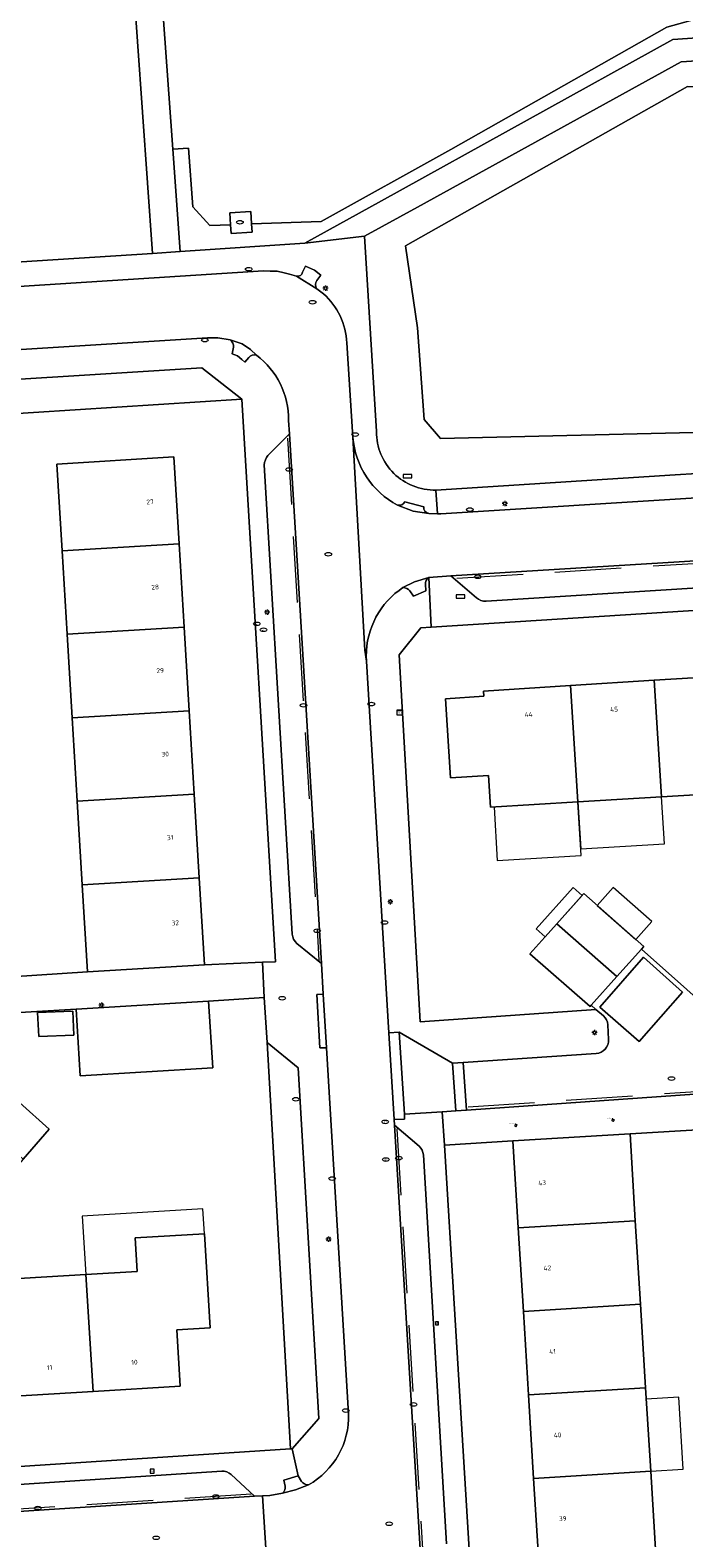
# Model space of a CAD drawing. Header units: metres. Extents: x 162098 to 162858, y 502351 to 503184.
# Tile 82 of 94: x 162497 to 162546, y 502991 to 503105. Entities that reach past the tile are written whole.
import ezdxf
from ezdxf.enums import TextEntityAlignment as Align

# ---------------------------------------------------------------- set-up
doc = ezdxf.new("R2010")
doc.units = ezdxf.units.M
doc.linetypes.add('RI-HWA-SO', pattern=[7.4, 5, -2.4])
for name, color, linetype, lineweight, true_color in [('B-PV-GR-BEPLANTING_CULTUUR_BOSPLANTSOEN-GV', 7, 'Continuous', 13, 0x99cc00), ('B-PV-GR-BEPLANTING_CULTUUR_HEESTERS-GV', 7, 'Continuous', 13, 0x99cc00), ('B-PV-GR-BOOM-S', 7, 'Continuous', 13, 0x4c9900), ('B-PV-RI-HWA_GOOT_MOLGOOT-G', 150, 'RI-HWA-SO', 18, 0x007fff)]:
    doc.layers.add(name, color=color, linetype=linetype, lineweight=lineweight, true_color=true_color)
for name, color, linetype, lineweight in [('B-PV-IE-MEUBILAIR-S', 252, 'Continuous', 13), ('B-PV-OG-BEBOUWING-GV', 7, 'Continuous', 18), ('B-PV-OG-BEBOUWING-T18', 7, 'Continuous', 18), ('B-PV-OG-BEBOUWING_LUIFEL-GV', 7, 'Continuous', 18), ('B-PV-OG-TERREIN_BEGROEID-GV', 7, 'Continuous', 13), ('B-PV-OG-TERREIN_ERF-GV', 252, 'Continuous', 13), ('B-PV-VH-OPENVERHARDING_BETONELEMENT-GV', 252, 'Continuous', 13), ('B-PV-VH-OPENVERHARDING_BETONSTRAATSTEEN-GV', 252, 'Continuous', 13), ('B-PV-VH-OPENVERHARDING_TEGEL-GV', 252, 'Continuous', 13)]:
    doc.layers.add(name, color=color, linetype=linetype, lineweight=lineweight)
doc.styles.add('NLCS-ISO', font='NLCS-ISO.ttf')
doc.styles.add('NLCS-ISO-M200-T18', font='NLCS-ISO.ttf', dxfattribs={"height": 1.8})

# ---------------------------------------------------------------- blocks, each defined once
blk = doc.blocks.new('SIE-MEUBILAIR_BORD_STRAATNAAM-SO')
blk.add_lwpolyline([(-1.625, -0.625), (1.625, -0.625), (1.625, 0.625), (-1.625, 0.625)], close=True)
blk = doc.blocks.new('SIE-MEUBILAIR_BORD_VERKEER-SO')
blk.add_lwpolyline([(-0.5625, -0.5625), (0.5625, -0.5625), (0.5625, 0.5625), (-0.5625, 0.5625)], close=True)
at = {"style": 'NLCS-ISO'}
blk.add_text('vb', height=0.75, dxfattribs=at).set_placement((0, 0), align=Align.MIDDLE_CENTER)
blk = doc.blocks.new('SIE-MEUBILAIR_BORD_WEGWIJZER-SO')
blk.add_lwpolyline([(-0.75, -0.75), (0.75, -0.75), (0.75, 0.75), (-0.75, 0.75)], close=True)
at = {"style": 'NLCS-ISO'}
blk.add_text('ww', height=0.75, dxfattribs=at).set_placement((0, 0.125), align=Align.MIDDLE_CENTER)
blk = doc.blocks.new('SIE-MEUBILAIR_KAST_TELECOM-SO')
for points in [[(-1, 1), (1, 1), (1, 0.84), (-1, 0.84)], [(-1, 0.76), (1, 0.76), (1, -1), (-1, -1)]]:
    blk.add_lwpolyline(points, close=True)
at = {"style": 'NLCS-ISO'}
blk.add_text('tele', height=0.75, dxfattribs=at).set_placement((0, 0), align=Align.MIDDLE_CENTER)
blk = doc.blocks.new('SIE-MEUBILAIR_PAAL_LICHTMAST-SO')
for points in [[(-0.62, 0), (-1, 0)], [(-0.71, 0.71), (-0.44, 0.44)], [(0, 1), (0, 0.62)], [(0.44, 0.44), (0.71, 0.71)], [(1, 0), (0.62, 0)], [(-0.71, -0.71), (-0.44, -0.44)], [(0, -0.62), (0, -1)], [(0.44, -0.44), (0.71, -0.71)]]:
    blk.add_lwpolyline(points)
blk.add_circle((0, 0), 0.5)
blk = doc.blocks.new('SIE-MEUBILAIR_PUT_BRANDKRAAN-SO')
blk.add_ellipse((0, 0), major_axis=(1.25, 0), ratio=0.54)
blk = doc.blocks.new('SIE-MEUBILAIR_PUT_WATERLEIDINGPUT-SO')
blk.add_ellipse((0, 0), major_axis=(1.25, 0), ratio=0.54)
at = {"style": 'NLCS-ISO'}
blk.add_text('wl', height=0.75, dxfattribs=at).set_placement((-0.14, 0), align=Align.MIDDLE_CENTER)
blk = doc.blocks.new('SIE-MEUBILAIR_PUT_RIOOLPUT-SO')
blk.add_ellipse((0, 0), major_axis=(1.25, 0), ratio=0.54)
blk = doc.blocks.new('SIE-MEUBILAIR_PUT_KOLK-SO')
blk.add_ellipse((0, 0), major_axis=(1.25, 0), ratio=0.54)
blk = doc.blocks.new('SIE-MEUBILAIR_PUT_DRAINAGEPUT-SO')
blk.add_ellipse((0, 0), major_axis=(1.25, 0), ratio=0.54)
at = {"style": 'NLCS-ISO'}
blk.add_text('dr', height=0.75, dxfattribs=at).set_placement((0.03, 0), align=Align.MIDDLE_CENTER)
blk = doc.blocks.new('SGR-BOOM_GBKN-SO')
for centre, start, end in [((-0.25, -0.1), 67.1244, 157.1244), ((-0.1, 0.25), 157.1244, 247.1244), ((-0.1, 0.25), 337.1244, 157.1244), ((0.25, 0.1), 247.1244, 337.1244), ((-0.25, -0.1), 157.1244, 337.1244), ((0.1, -0.25), 157.1244, 337.1244), ((0.1, -0.25), 337.1244, 67.1244)]:
    blk.add_arc(centre, 0.188, start, end)
at = {"extrusion": (0, 0, -1)}
blk.add_arc((-0.25, 0.1), 0.188, 22.8756, 202.8756, dxfattribs=at)
at = {"style": 'NLCS-ISO'}
blk.add_attdef('SOORT', text='', height=0.35, dxfattribs=at).set_placement((0, 0.75), align=Align.MIDDLE_RIGHT)

msp = doc.modelspace()

# ---------------------------------------------------------------- linework, layer by layer
at = {"layer": 'B-PV-GR-BEPLANTING_CULTUUR_BOSPLANTSOEN-GV'}
for points in [[(162505.873, 503116.211), (162507.356, 503095.703), (162508.543, 503095.78), (162508.869, 503091.36), (162510.138, 503089.947), (162511.7, 503090.005), (162511.64, 503090.911), (162513.217, 503091.015), (162513.28, 503090.064), (162518.504, 503090.259), (162528.277, 503095.684), (162544.521, 503104.88), (162551.476, 503106.808), (162550.405, 503119.153)], [(162553.94, 503074.541), (162554.829, 503075.793), (162552.281, 503097.851), (162550.338, 503100.312), (162546.082, 503100.409), (162524.857, 503088.427), (162525.773, 503082.248), (162526.277, 503075.335), (162527.486, 503073.923)]]:
    msp.add_lwpolyline(points, close=True, dxfattribs=at)
at = {"layer": 'B-PV-GR-BEPLANTING_CULTUUR_HEESTERS-GV'}
for points in [[(162509.547, 503079.23), (162486.617, 503077.81), (162484.291, 503075.074), (162512.536, 503076.865)], [(162516.22, 502997.846), (162516.336, 502997.853), (162518.35, 503000.113), (162516.788, 503026.538), (162514.45, 503028.424)], [(162551.441, 503022.14), (162551.263, 503024.867), (162529.461, 503023.346), (162528.659, 503023.296), (162527.633, 503023.227), (162527.787, 503020.713), (162532.943, 503021.027), (162541.757, 503021.557)]]:
    msp.add_lwpolyline(points, close=True, dxfattribs=at)
at = {"layer": 'B-PV-OG-BEBOUWING-GV'}
for points in [[(162499.019, 503065.463), (162507.833, 503065.99), (162507.441, 503072.535), (162498.627, 503071.992)], [(162499.397, 503059.174), (162508.209, 503059.701), (162507.833, 503065.99), (162499.019, 503065.463)], [(162499.397, 503059.174), (162499.775, 503052.885), (162508.585, 503053.412), (162508.209, 503059.701)], [(162550.418, 503047.321), (162549.865, 503056.104), (162543.577, 503055.708), (162544.129, 503046.935)], [(162527.875, 503054.319), (162528.25, 503048.37), (162531.112, 503048.55), (162531.259, 503046.145), (162537.841, 503046.549), (162537.29, 503055.312), (162530.725, 503054.899), (162530.749, 503054.5)], [(162544.129, 503046.935), (162543.577, 503055.708), (162537.29, 503055.312), (162537.841, 503046.549)], [(162508.585, 503053.412), (162499.775, 503052.885), (162500.153, 503046.596), (162508.961, 503047.123)], [(162509.337, 503040.834), (162508.961, 503047.123), (162500.153, 503046.596), (162500.531, 503040.308)], [(162509.337, 503040.834), (162500.531, 503040.308), (162500.925, 503033.756), (162509.729, 503034.289)], [(162540.777, 503033.405), (162542.619, 503035.451), (162542.802, 503035.654), (162538.287, 503039.651), (162536.257, 503037.381)], [(162534.227, 503035.112), (162538.752, 503031.157), (162538.823, 503031.235), (162540.777, 503033.405), (162536.257, 503037.381)], [(162500.076, 503030.943), (162500.393, 503025.916), (162510.358, 503026.528), (162510.049, 503031.555)], [(162497.262, 503028.877), (162499.916, 503028.999), (162499.833, 503030.805), (162497.179, 503030.683)], [(162491.561, 503023.668), (162496.079, 503019.641), (162498.05, 503021.914), (162493.547, 503025.93)], [(162542.157, 503015.018), (162541.757, 503021.557), (162532.943, 503021.027), (162533.346, 503014.476)], [(162507.91, 503002.569), (162507.655, 503006.791), (162510.16, 503006.945), (162509.731, 503014.042), (162504.521, 503013.723), (162504.673, 503011.202), (162500.811, 503010.969), (162501.351, 503002.167)], [(162533.732, 503008.188), (162542.542, 503008.73), (162542.157, 503015.018), (162533.346, 503014.476)], [(162500.811, 503010.969), (162494.523, 503010.589), (162495.063, 503001.781), (162501.351, 503002.167)], [(162542.927, 503002.442), (162542.542, 503008.73), (162533.732, 503008.188), (162534.119, 503001.9)], [(162534.506, 502995.612), (162543.312, 502996.153), (162542.927, 503002.442), (162534.119, 503001.9)], [(162543.697, 502989.865), (162543.312, 502996.153), (162534.506, 502995.612), (162534.892, 502989.324)]]:
    msp.add_lwpolyline(points, close=True, dxfattribs=at)
at = {"layer": 'B-PV-OG-BEBOUWING_LUIFEL-GV'}
for points in [[(162537.841, 503046.549), (162538.058, 503043.008), (162544.346, 503043.394), (162544.129, 503046.935)], [(162531.527, 503046.161), (162531.773, 503042.14), (162538.088, 503042.528), (162537.841, 503046.549)], [(162538.153, 503039.501), (162537.477, 503040.106), (162534.703, 503037.005), (162535.379, 503036.4)], [(162539.295, 503038.759), (162542.193, 503036.193), (162543.39, 503037.546), (162540.492, 503040.112)], [(162500.811, 503010.969), (162504.673, 503011.202), (162504.521, 503013.723), (162509.731, 503014.042), (162509.619, 503015.901), (162500.542, 503015.353)], [(162542.979, 503001.593), (162543.312, 502996.153), (162545.77, 502996.303), (162545.437, 503001.744)]]:
    msp.add_lwpolyline(points, close=True, dxfattribs=at)
at = {"layer": 'B-PV-OG-TERREIN_BEGROEID-GV'}
for points in [[(162438.089, 503087.817), (162438.341, 503083.542), (162505.821, 503087.834), (162503.572, 503119.782), (162491.272, 503118.66), (162487.544, 503114.022), (162464.814, 503112.518), (162466.792, 503089.892)], [(162507.356, 503095.703), (162507.915, 503087.986), (162517.284, 503088.608), (162523.046, 503091.81), (162544.992, 503103.967), (162554.094, 503104.576), (162553.324, 503116.226), (162550.405, 503119.153), (162551.476, 503106.808), (162544.521, 503104.88), (162528.277, 503095.684), (162518.504, 503090.259), (162513.28, 503090.064), (162513.32, 503089.458), (162511.744, 503089.354), (162511.7, 503090.005), (162510.138, 503089.947), (162508.869, 503091.36), (162508.543, 503095.78)], [(162527.486, 503073.923), (162526.277, 503075.335), (162525.773, 503082.248), (162524.857, 503088.427), (162546.082, 503100.409), (162550.338, 503100.312), (162552.281, 503097.851), (162554.829, 503075.793), (162553.94, 503074.541)]]:
    msp.add_lwpolyline(points, close=True, dxfattribs=at)
msp.add_lwpolyline([(162527.154, 503070.032), (162545.157, 503071.189), (162556.572, 503071.892), (162554.196, 503102.832), (162545.599, 503102.283), (162525.765, 503091.333), (162521.782, 503089.14), (162522.674, 503074.442)], dxfattribs=at)
msp.add_lwpolyline([(162522.674, 503074.442, 0.4227225), (162527.154, 503070.032)], format="xyb", dxfattribs=at)
at = {"layer": 'B-PV-OG-TERREIN_ERF-GV'}
for points in [[(162489.84, 503033.04), (162500.925, 503033.756), (162500.531, 503040.308), (162500.153, 503046.596), (162499.775, 503052.885), (162499.397, 503059.174), (162499.019, 503065.463), (162498.627, 503071.992), (162507.441, 503072.535), (162507.833, 503065.99), (162508.209, 503059.701), (162508.585, 503053.412), (162508.961, 503047.123), (162509.337, 503040.834), (162509.729, 503034.289), (162514.093, 503034.472), (162515.083, 503034.514), (162512.536, 503076.865), (162484.291, 503075.074)], [(162568.686, 503062.356), (162526.805, 503059.718), (162526.029, 503059.669), (162524.379, 503057.622), (162525.97, 503030.003), (162539.181, 503030.933), (162538.823, 503031.235), (162538.752, 503031.157), (162534.227, 503035.112), (162536.257, 503037.381), (162538.287, 503039.651), (162542.802, 503035.654), (162542.619, 503035.451), (162549.455, 503029.391)], [(162550.418, 503047.321), (162544.129, 503046.935), (162537.841, 503046.549), (162531.259, 503046.145), (162531.112, 503048.55), (162528.25, 503048.37), (162527.875, 503054.319), (162530.749, 503054.5), (162530.725, 503054.899), (162537.29, 503055.312), (162543.577, 503055.708), (162549.865, 503056.104)], [(162551.441, 503022.14), (162541.757, 503021.557), (162542.157, 503015.018), (162542.542, 503008.73), (162542.927, 503002.442), (162543.312, 502996.153), (162543.697, 502989.865), (162544.099, 502983.302), (162535.295, 502982.773), (162534.892, 502989.324), (162534.506, 502995.612), (162534.119, 503001.9), (162533.732, 503008.188), (162533.346, 503014.476), (162532.943, 503021.027), (162527.787, 503020.713), (162530.136, 502982.463), (162530.149, 502982.257), (162530.229, 502979.812), (162555.338, 502981.396)]]:
    msp.add_lwpolyline(points, dxfattribs=at)
for points in [[(162514.45, 503028.424), (162514.238, 503031.817), (162510.049, 503031.555), (162510.358, 503026.528), (162500.393, 503025.916), (162500.076, 503030.943), (162493.27, 503030.533), (162493.547, 503025.93), (162498.05, 503021.914), (162496.079, 503019.641), (162494.107, 503017.367), (162489.576, 503021.406), (162485.512, 503021.158), (162483.52, 503018.901), (162481.528, 503016.645), (162477.029, 503020.653), (162472.995, 503020.22), (162472.931, 503019.947), (162475.593, 503019.993), (162475.642, 503017.161), (162472.98, 503017.116), (162474.637, 502995.132), (162516.22, 502997.846)], [(162497.262, 503028.877), (162497.179, 503030.683), (162499.833, 503030.805), (162499.916, 503028.999)], [(162488.234, 503010.209), (162494.523, 503010.589), (162500.811, 503010.969), (162504.673, 503011.202), (162504.521, 503013.723), (162509.731, 503014.042), (162510.16, 503006.945), (162507.655, 503006.791), (162507.91, 503002.569), (162501.351, 503002.167), (162495.063, 503001.781), (162488.775, 503001.395), (162482.487, 503001.01), (162475.966, 503000.61), (162475.445, 503009.435), (162481.946, 503009.828)]]:
    msp.add_lwpolyline(points, close=True, dxfattribs=at)
at = {"layer": 'B-PV-RI-HWA_GOOT_MOLGOOT-G'}
for points in [[(162515.974, 503073.933), (162518.353, 503034.606)], [(162528.722, 503063.401), (162568.002, 503065.834)], [(162529.58, 503023.586), (162551.366, 503025.06)], [(162524.222, 503021.932), (162526.135, 502990.317)], [(162513.25, 502994.43), (162473.996, 502991.9)]]:
    msp.add_lwpolyline(points, dxfattribs=at)
at = {"layer": 'B-PV-VH-OPENVERHARDING_BETONELEMENT-GV'}
for points in [[(162518.908, 503028.044), (162518.666, 503032.085), (162518.188, 503032.059), (162518.421, 503028.035)], [(162524.798, 503022.672), (162524.796, 503023.036), (162524.396, 503029.215), (162523.6, 503029.168), (162524, 503022.64)], [(162529.2, 503026.94), (162528.408, 503026.89), (162528.659, 503023.296), (162529.461, 503023.346)]]:
    msp.add_lwpolyline(points, close=True, dxfattribs=at)
at = {"layer": 'B-PV-VH-OPENVERHARDING_BETONSTRAATSTEEN-GV'}
for points in [[(162524.375, 503062.474), (162524.674, 503062.688), (162525.551, 503063.113), (162526.615, 503063.436), (162528.264, 503063.569), (162568.355, 503066.03), (162570.775, 503066.165), (162577.5, 503066.587), (162580.374, 503066.765), (162580.687, 503066.784), (162591.374, 503067.445), (162591.728, 503067.466), (162604.801, 503068.268), (162605.098, 503068.287), (162608.1, 503068.48), (162609.105, 503068.543), (162611.037, 503068.64), (162613.226, 503068.774), (162611.545, 503095.593)], [(162518.196, 503085.81), (162518.488, 503086.202), (162518.007, 503086.577), (162517.327, 503086.896), (162517.118, 503086.439)], [(162518.69, 503084.806), (162518.193, 503085.194), (162516.66, 503086.125), (162516.14, 503086.276), (162515.73, 503086.381), (162515.203, 503086.511), (162514.674, 503086.51), (162514.181, 503086.545), (162439.326, 503081.748), (162434.637, 503081.495), (162434.921, 503076.745), (162435.386, 503076.772), (162475.094, 503079.26), (162476.051, 503079.349), (162483.104, 503079.808), (162509.957, 503081.498), (162510.734, 503081.499), (162511.669, 503081.342), (162512.572, 503081.032), (162513.204, 503080.604), (162513.648, 503080.177)], [(162516.66, 503086.125), (162518.193, 503085.194)], [(162513.648, 503080.177), (162513.204, 503080.604), (162512.572, 503081.032), (162511.669, 503081.342)], [(162524.033, 503022.218), (162524, 503022.64), (162523.6, 503029.168), (162521.918, 503057.137), (162521.802, 503057.974), (162520.906, 503074.024), (162520.439, 503081.114)], [(162511.922, 503080.792), (162511.807, 503080.293), (162512.215, 503080.131), (162512.558, 503079.873), (162512.777, 503079.652), (162513.065, 503080.002)], [(162606.989, 503075.842), (162606.726, 503075.46), (162606.297, 503074.906), (162605.57, 503074.266), (162605.113, 503073.964), (162604.221, 503073.432), (162603.506, 503073.157), (162602.698, 503072.962), (162601.967, 503072.898), (162600.305, 503072.791), (162597.735, 503072.642), (162589.972, 503072.151), (162589.361, 503072.111), (162585.789, 503071.891), (162577.219, 503071.373), (162573.667, 503071.152), (162566.407, 503070.664), (162527.512, 503068.241), (162527.26, 503068.249), (162526.611, 503068.269), (162525.439, 503068.447), (162524.273, 503068.888)], [(162423.813, 503074.846), (162429.242, 502983.975), (162435.63, 502984.38), (162436.271, 502984.421), (162438.275, 502984.598), (162446.212, 502985.098), (162453.506, 502985.573), (162482.336, 502987.453), (162489.591, 502987.921), (162497.651, 502988.463), (162498.488, 502988.55), (162514.41, 502989.56), (162514.108, 502994.305), (162513.492, 502994.274), (162473.728, 502991.69), (162473.286, 502991.65), (162467.26, 502991.245), (162465.965, 502991.168), (162462.544, 502990.965), (162440.811, 502989.57), (162439.603, 502989.446), (162438.813, 502989.491), (162438.077, 502989.603), (162436.162, 502990.321)], [(162516.684, 503035.9), (162518.545, 503034.381), (162516.129, 503074.259), (162514.512, 503072.638)], [(162516.058, 503075.269), (162516.129, 503074.259), (162518.545, 503034.381), (162518.666, 503032.085), (162518.908, 503028.044), (162520.572, 503000.482)], [(162520.906, 503074.024), (162521.802, 503057.974), (162521.918, 503057.137)], [(162514.228, 503071.92), (162516.342, 503036.599)], [(162524.273, 503068.888), (162525.439, 503068.447), (162526.611, 503068.269)], [(162526.234, 503068.778), (162524.807, 503069.152)], [(162530.939, 503061.666), (162566.379, 503063.903), (162568.355, 503066.03), (162528.264, 503063.569), (162530.196, 503061.925)], [(162526.615, 503063.436), (162525.551, 503063.113), (162524.674, 503062.688)], [(162525.2, 503062.442), (162525.476, 503062.044), (162526.387, 503062.44), (162526.356, 503062.934)], [(162549.455, 503029.391), (162542.619, 503035.451), (162540.777, 503033.405), (162538.823, 503031.235), (162539.181, 503030.933), (162539.765, 503030.44)], [(162540.091, 503029.776), (162540.14, 503028.652)], [(162539.201, 503027.603), (162529.2, 503026.94)], [(162529.2, 503026.94), (162529.461, 503023.346), (162551.263, 503024.867), (162551.54, 503024.859)], [(162517.551, 502995.128), (162516.582, 502994.756), (162515.605, 502994.505), (162514.646, 502994.333), (162514.108, 502994.305), (162514.41, 502989.56), (162517.574, 502989.779), (162519.51, 502989.881), (162525.966, 502990.297), (162524.033, 503022.218)], [(162525.889, 503020.63), (162524.033, 503022.218), (162525.966, 502990.297), (162527.679, 502990.371)], [(162527.959, 502990.682), (162526.213, 503019.968)], [(162473.728, 502991.69), (162513.492, 502994.274), (162511.736, 502995.904)], [(162511.029, 502996.155), (162475.926, 502993.846)], [(162515.605, 502994.505), (162516.582, 502994.756), (162517.551, 502995.128)], [(162517.04, 502995.393), (162516.792, 502995.819), (162515.713, 502995.491), (162515.809, 502995.034)]]:
    msp.add_lwpolyline(points, dxfattribs=at)
for points in [[(162517.118, 503086.439, -0.4015956), (162516.66, 503086.125)], [(162518.193, 503085.194, -0.323045), (162518.196, 503085.81)], [(162520.439, 503081.114, 0.202785), (162518.69, 503084.806)], [(162511.669, 503081.342, -0.2350013), (162511.922, 503080.792)], [(162513.065, 503080.002, -0.3554689), (162513.648, 503080.177)], [(162513.648, 503080.177, -0.2407988), (162516.058, 503075.269)], [(162524.273, 503068.888, -0.2581053), (162520.906, 503074.024)], [(162514.512, 503072.638, 0.1443057), (162514.228, 503071.92)], [(162524.807, 503069.152, -0.348348), (162524.273, 503068.888)], [(162526.611, 503068.269, -0.3836397), (162526.234, 503068.778)], [(162526.356, 503062.934, -0.2818946), (162526.615, 503063.436)], [(162521.918, 503057.137, -0.2527608), (162524.375, 503062.474)], [(162524.674, 503062.688, -0.2326276), (162525.2, 503062.442)], [(162530.196, 503061.925, 0.1921085), (162530.939, 503061.666)], [(162516.342, 503036.599, 0.1890764), (162516.684, 503035.9)], [(162539.765, 503030.44, -0.2079785), (162540.091, 503029.776)], [(162540.14, 503028.652, -0.407422), (162539.201, 503027.603)], [(162526.213, 503019.968, 0.1869005), (162525.889, 503020.63)], [(162520.572, 503000.482, -0.2828988), (162517.551, 502995.128)], [(162511.736, 502995.904, 0.2048788), (162511.029, 502996.155)], [(162515.809, 502995.034, -0.2528801), (162515.605, 502994.505)], [(162517.551, 502995.128, -0.2572121), (162517.04, 502995.393)]]:
    msp.add_lwpolyline(points, format="xyb", dxfattribs=at)
for points in [[(162539.492, 503031.103), (162542.447, 503028.501), (162545.701, 503032.235), (162542.766, 503034.873)], [(162539.492, 503031.103), (162542.766, 503034.873), (162545.701, 503032.235), (162542.447, 503028.501)]]:
    msp.add_lwpolyline(points, close=True, dxfattribs=at)
at = {"layer": 'B-PV-VH-OPENVERHARDING_TEGEL-GV'}
for points in [[(162501.46, 503155.635), (162503.572, 503119.782), (162505.821, 503087.834), (162507.915, 503087.986), (162507.356, 503095.703), (162505.873, 503116.211), (162505.767, 503117.813), (162504.487, 503136.329), (162503.115, 503155.73)], [(162600.802, 503105.801), (162604.028, 503106.01), (162603.918, 503107.694), (162555.827, 503104.698), (162555.116, 503115.457), (162555.021, 503116.899), (162551.122, 503120.809), (162505.767, 503117.813), (162505.873, 503116.211), (162550.405, 503119.153), (162553.324, 503116.226), (162554.094, 503104.576), (162544.992, 503103.967), (162523.046, 503091.81), (162517.284, 503088.608), (162521.782, 503089.14), (162525.765, 503091.333), (162545.599, 503102.283), (162554.196, 503102.832), (162556.572, 503071.892), (162558.27, 503071.965), (162555.955, 503102.94), (162560.252, 503103.214)], [(162511.64, 503090.911), (162511.7, 503090.005), (162511.744, 503089.354), (162513.32, 503089.458), (162513.28, 503090.064), (162513.217, 503091.015)], [(162528.408, 503026.89), (162524.396, 503029.215), (162524.796, 503023.036), (162527.633, 503023.227), (162528.659, 503023.296)]]:
    msp.add_lwpolyline(points, close=True, dxfattribs=at)
for points in [[(162522.674, 503074.442), (162521.782, 503089.14), (162517.284, 503088.608), (162507.915, 503087.986), (162505.821, 503087.834), (162438.341, 503083.542), (162438.399, 503082.678)], [(162517.118, 503086.439), (162517.327, 503086.896), (162518.007, 503086.577), (162518.488, 503086.202), (162518.196, 503085.81)], [(162439.326, 503081.748), (162514.181, 503086.545)], [(162514.181, 503086.545), (162514.674, 503086.51), (162515.203, 503086.511), (162515.73, 503086.381), (162516.14, 503086.276), (162516.66, 503086.125)], [(162518.193, 503085.194), (162518.69, 503084.806)], [(162511.669, 503081.342), (162510.734, 503081.499), (162509.957, 503081.498), (162483.104, 503079.808), (162483.166, 503079.008), (162476.098, 503078.556), (162476.051, 503079.349), (162475.094, 503079.26), (162473.56, 503077.42)], [(162520.439, 503081.114), (162520.906, 503074.024)], [(162513.065, 503080.002), (162512.777, 503079.652), (162512.558, 503079.873), (162512.215, 503080.131), (162511.807, 503080.293), (162511.922, 503080.792)], [(162486.617, 503077.81), (162509.547, 503079.23), (162512.536, 503076.865), (162515.083, 503034.514), (162514.093, 503034.472), (162514.238, 503031.817), (162514.45, 503028.424), (162516.788, 503026.538), (162518.35, 503000.113), (162516.336, 502997.853), (162516.792, 502995.819), (162517.04, 502995.393)], [(162514.512, 503072.638), (162516.129, 503074.259), (162516.058, 503075.269)], [(162516.342, 503036.599), (162514.228, 503071.92)], [(162556.572, 503071.892), (162545.157, 503071.189), (162527.154, 503070.032), (162527.26, 503068.249), (162527.512, 503068.241), (162566.407, 503070.664)], [(162526.611, 503068.269), (162527.26, 503068.249), (162527.154, 503070.032)], [(162524.807, 503069.152), (162526.234, 503068.778)], [(162609.105, 503068.543), (162608.1, 503068.48), (162608.517, 503061.3), (162578.005, 503059.413), (162577.542, 503066.111), (162570.793, 503065.678), (162570.775, 503066.165), (162568.355, 503066.03), (162566.379, 503063.903), (162530.939, 503061.666)], [(162539.765, 503030.44), (162539.181, 503030.933), (162525.97, 503030.003), (162524.379, 503057.622), (162526.029, 503059.669), (162526.805, 503059.718), (162526.615, 503063.436)], [(162526.356, 503062.934), (162526.387, 503062.44), (162525.476, 503062.044), (162525.2, 503062.442)], [(162530.196, 503061.925), (162528.264, 503063.569), (162526.615, 503063.436), (162526.805, 503059.718), (162568.686, 503062.356)], [(162524.674, 503062.688), (162524.375, 503062.474)], [(162521.918, 503057.137), (162523.6, 503029.168), (162524.396, 503029.215), (162528.408, 503026.89), (162529.2, 503026.94), (162539.201, 503027.603)], [(162520.572, 503000.482), (162518.908, 503028.044), (162518.421, 503028.035), (162518.188, 503032.059), (162518.666, 503032.085), (162518.545, 503034.381), (162516.684, 503035.9)], [(162493.27, 503030.533), (162500.076, 503030.943), (162510.049, 503031.555), (162514.238, 503031.817), (162514.093, 503034.472), (162509.729, 503034.289), (162500.925, 503033.756), (162489.84, 503033.04)], [(162540.14, 503028.652), (162540.091, 503029.776)], [(162517.574, 502989.779), (162514.41, 502989.56), (162514.533, 502987.489), (162528.213, 502988.324), (162528.585, 502982.126), (162530.149, 502982.257), (162530.136, 502982.463), (162527.787, 503020.713), (162527.633, 503023.227)], [(162527.633, 503023.227), (162524.796, 503023.036), (162524.798, 503022.672), (162524, 503022.64), (162524.033, 503022.218), (162525.889, 503020.63)], [(162526.213, 503019.968), (162527.959, 502990.682)], [(162515.809, 502995.034), (162515.713, 502995.491), (162516.792, 502995.819), (162516.336, 502997.853), (162516.22, 502997.846), (162474.637, 502995.132), (162473.044, 502995.022)], [(162475.926, 502993.846), (162511.029, 502996.155)], [(162511.736, 502995.904), (162513.492, 502994.274), (162514.108, 502994.305), (162514.646, 502994.333), (162515.605, 502994.505)]]:
    msp.add_lwpolyline(points, dxfattribs=at)
for points in [[(162516.66, 503086.125, 0.4015956), (162517.118, 503086.439)], [(162518.196, 503085.81, 0.323045), (162518.193, 503085.194)], [(162518.69, 503084.806, -0.202785), (162520.439, 503081.114)], [(162511.922, 503080.792, 0.2350013), (162511.669, 503081.342)], [(162513.648, 503080.177, 0.3554689), (162513.065, 503080.002)], [(162516.058, 503075.269, 0.2407988), (162513.648, 503080.177)], [(162527.154, 503070.032, -0.4227225), (162522.674, 503074.442)], [(162520.906, 503074.024, 0.2581053), (162524.273, 503068.888)], [(162514.228, 503071.92, -0.1443057), (162514.512, 503072.638)], [(162524.273, 503068.888, 0.348348), (162524.807, 503069.152)], [(162526.234, 503068.778, 0.3836397), (162526.611, 503068.269)], [(162526.615, 503063.436, 0.2818946), (162526.356, 503062.934)], [(162524.375, 503062.474, 0.2527608), (162521.918, 503057.137)], [(162525.2, 503062.442, 0.2326276), (162524.674, 503062.688)], [(162530.939, 503061.666, -0.1921085), (162530.196, 503061.925)], [(162516.684, 503035.9, -0.1890764), (162516.342, 503036.599)], [(162540.091, 503029.776, 0.2079785), (162539.765, 503030.44)], [(162539.201, 503027.603, 0.407422), (162540.14, 503028.652)], [(162525.889, 503020.63, -0.1869005), (162526.213, 503019.968)], [(162517.551, 502995.128, 0.2828988), (162520.572, 503000.482)], [(162511.029, 502996.155, -0.2048788), (162511.736, 502995.904)], [(162515.605, 502994.505, 0.2528801), (162515.809, 502995.034)], [(162517.04, 502995.393, 0.2572121), (162517.551, 502995.128)]]:
    msp.add_lwpolyline(points, format="xyb", dxfattribs=at)

# ---------------------------------------------------------------- block references
at = {"layer": 'B-PV-GR-BOOM-S', "xscale": 0.2, "yscale": 0.2, "zscale": 0.2}
for p in [(162533.166, 503022.197), (162540.473, 503022.59)]:
    msp.add_blockref('SGR-BOOM_GBKN-SO', p, dxfattribs=at).add_auto_attribs({'SOORT': '****%%c***m'})
at = {"layer": 'B-PV-IE-MEUBILAIR-S', "xscale": 0.2, "yscale": 0.2, "zscale": 0.2}
for name, p in [('SIE-MEUBILAIR_PUT_RIOOLPUT-SO', (162512.407, 503090.194)), ('SIE-MEUBILAIR_PUT_KOLK-SO', (162513.063, 503086.662)), ('SIE-MEUBILAIR_PAAL_LICHTMAST-SO', (162518.84, 503085.229)), ('SIE-MEUBILAIR_PUT_RIOOLPUT-SO', (162517.873, 503084.171)), ('SIE-MEUBILAIR_PUT_KOLK-SO', (162509.756, 503081.326)), ('SIE-MEUBILAIR_PUT_KOLK-SO', (162521.068, 503074.211)), ('SIE-MEUBILAIR_PUT_KOLK-SO', (162516.115, 503071.578)), ('SIE-MEUBILAIR_BORD_STRAATNAAM-SO', (162525.015, 503071.074)), ('SIE-MEUBILAIR_PUT_KOLK-SO', (162529.707, 503068.557)), ('SIE-MEUBILAIR_PAAL_LICHTMAST-SO', (162532.335, 503069.013)), ('SIE-MEUBILAIR_PUT_RIOOLPUT-SO', (162519.055, 503065.196)), ('SIE-MEUBILAIR_PUT_KOLK-SO', (162530.298, 503063.501)), ('SIE-MEUBILAIR_BORD_STRAATNAAM-SO', (162528.992, 503062.013)), ('SIE-MEUBILAIR_PAAL_LICHTMAST-SO', (162514.442, 503060.834)), ('SIE-MEUBILAIR_PUT_WATERLEIDINGPUT-SO', (162513.669, 503059.958)), ('SIE-MEUBILAIR_PUT_WATERLEIDINGPUT-SO', (162514.172, 503059.512)), ('SIE-MEUBILAIR_PUT_KOLK-SO', (162517.186, 503053.822)), ('SIE-MEUBILAIR_PUT_KOLK-SO', (162522.292, 503053.921)), ('SIE-MEUBILAIR_KAST_TELECOM-SO', (162524.436, 503053.275)), ('SIE-MEUBILAIR_PAAL_LICHTMAST-SO', (162523.721, 503039.036)), ('SIE-MEUBILAIR_PUT_KOLK-SO', (162518.215, 503036.851)), ('SIE-MEUBILAIR_PUT_KOLK-SO', (162523.282, 503037.474)), ('SIE-MEUBILAIR_PAAL_LICHTMAST-SO', (162501.975, 503031.259)), ('SIE-MEUBILAIR_PUT_BRANDKRAAN-SO', (162515.58, 503031.767)), ('SIE-MEUBILAIR_PAAL_LICHTMAST-SO', (162539.097, 503029.179)), ('SIE-MEUBILAIR_PUT_RIOOLPUT-SO', (162544.88, 503025.719)), ('SIE-MEUBILAIR_PUT_RIOOLPUT-SO', (162516.61, 503024.16)), ('SIE-MEUBILAIR_PUT_DRAINAGEPUT-SO', (162523.331, 503022.459)), ('SIE-MEUBILAIR_PUT_DRAINAGEPUT-SO', (162523.385, 503019.621)), ('SIE-MEUBILAIR_PUT_KOLK-SO', (162524.356, 503019.737)), ('SIE-MEUBILAIR_PUT_KOLK-SO', (162519.337, 503018.187)), ('SIE-MEUBILAIR_PAAL_LICHTMAST-SO', (162519.078, 503013.631)), ('SIE-MEUBILAIR_BORD_VERKEER-SO', (162527.231, 503007.3)), ('SIE-MEUBILAIR_PUT_KOLK-SO', (162520.376, 503000.723)), ('SIE-MEUBILAIR_PUT_KOLK-SO', (162525.464, 503001.184)), ('SIE-MEUBILAIR_BORD_WEGWIJZER-SO', (162505.793, 502996.164)), ('SIE-MEUBILAIR_PUT_KOLK-SO', (162510.597, 502994.247)), ('SIE-MEUBILAIR_PUT_KOLK-SO', (162497.189, 502993.381)), ('SIE-MEUBILAIR_PUT_RIOOLPUT-SO', (162523.626, 502992.202)), ('SIE-MEUBILAIR_PUT_RIOOLPUT-SO', (162506.097, 502991.139))]:
    msp.add_blockref(name, p, dxfattribs=at)

# ---------------------------------------------------------------- texts
at = {"layer": 'B-PV-OG-BEBOUWING-T18', "style": 'NLCS-ISO-M200-T18'}
for s, p in [('27', (162505.642, 503069.139)), ('28', (162506.024, 503062.726)), ('29', (162506.401, 503056.437)), ('45', (162540.559, 503053.525)), ('44', (162534.131, 503053.127)), ('30', (162506.778, 503050.148)), ('31', (162507.156, 503043.859)), ('32', (162507.54, 503037.441)), ('43', (162535.142, 503017.872)), ('42', (162535.537, 503011.455)), ('41', (162535.923, 503005.167)), ('11', (162498.085, 503003.966)), ('10', (162504.467, 503004.362)), ('40', (162536.309, 502998.879)), ('39', (162536.695, 502992.591))]:
    msp.add_text(s, height=0.36, rotation=3.5, dxfattribs=at).set_placement(p, align=Align.MIDDLE)

doc.saveas('drawing.dxf')
